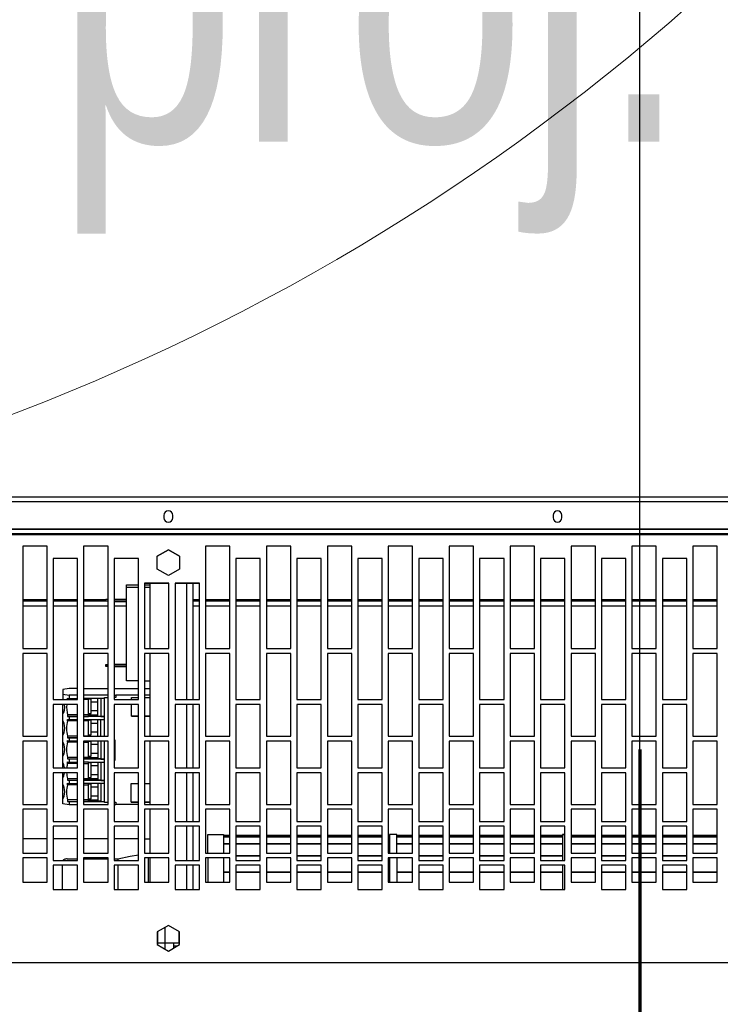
# Model space of a CAD drawing. Header units: centimetres. Extents: x -2715 to 104803, y -2927 to 32152.
# Tile 13 of 72: x 86524 to 86553, y -442 to -401. Entities that reach past the tile are written whole.
import ezdxf
from ezdxf.enums import TextEntityAlignment as Align
from ezdxf.lldxf.tags import DXFTag

# ---------------------------------------------------------------- set-up
doc = ezdxf.new("R2010")
doc.units = ezdxf.units.CM
doc.header["$MEASUREMENT"] = 0
doc.linetypes.add('ACAD_ISO04W100', pattern=[30, 24, -3, 0, -3])
doc.layers.add('1_ dach - osie', color=252, linetype='DASHDOT')
doc.layers.add('Sonniger opisy', color=255, linetype='Continuous')
for name, color, linetype, lineweight in [('1_ doors', 252, 'Continuous', 15), ('1_ view 1', 252, 'Continuous', 15), ('2_ doors description proj.', 252, 'Continuous', 15), ('przekroj projektowany', 10, 'ACAD_ISO04W100', 70)]:
    doc.layers.add(name, color=color, linetype=linetype, lineweight=lineweight)
doc.styles.add('BIKTS', font='bikromsw.shx', dxfattribs={"width": 0.85})
tags = doc.linetypes.add('DASHDOT', pattern=[20, 10, -5, 0, -5]).pattern_tags.tags
tags[10:11] = [DXFTag(74, 4), DXFTag(75, 0), DXFTag(340, '0'), DXFTag(46, 0.0), DXFTag(50, 0.0), DXFTag(44, 0.0), DXFTag(45, 0.0)]
tags[8:9] = [DXFTag(74, 4), DXFTag(75, 0), DXFTag(340, '0'), DXFTag(46, 0.0), DXFTag(50, 0.0), DXFTag(44, 0.0), DXFTag(45, 0.0)]
tags[6:7] = [DXFTag(74, 4), DXFTag(75, 0), DXFTag(340, '0'), DXFTag(46, 0.0), DXFTag(50, 0.0), DXFTag(44, 0.0), DXFTag(45, 0.0)]
tags[4:5] = [DXFTag(74, 4), DXFTag(75, 0), DXFTag(340, '0'), DXFTag(46, 0.0), DXFTag(50, 0.0), DXFTag(44, 0.0), DXFTag(45, 0.0)]

# ---------------------------------------------------------------- blocks, each defined once
blk = doc.blocks.new('A$C772F0A73')
at = {"extrusion": (0, 0, -1)}
blk.add_ellipse((-0.003, -4.538), major_axis=(64.285, 64.293), ratio=0.999944, start_param=2.356194, end_param=3.926991, dxfattribs=at)
blk = doc.blocks.new('_OZN.DRZWI')
at = {"style": 'BIKTS', "width": 0.8}
blk.add_attdef('WYSOK', text='', height=8, rotation=0, dxfattribs=at).set_placement((27.593, 12.745), align=Align.TOP_CENTER)
for p in [(-20, 0), (75.143, 0)]:
    blk.add_attdef('OZN', text='', height=8, rotation=0, dxfattribs=at).set_placement(p, align=Align.MIDDLE)
blk.add_attdef('SZEROK', text='', height=8, rotation=0, dxfattribs=at).set_placement((27.593, -12.401), align=Align.CENTER)
blk = doc.blocks.new('GRFHGFJNHGJMKH')
at = {"layer": '1_ dach - osie'}
blk.add_line((0, -1754.684), (0, 0), dxfattribs=at)
at = {"layer": 'przekroj projektowany', "ltscale": 5}
blk.add_line((0, -1710.506), (0, -2000.219), dxfattribs=at)
blk = doc.blocks.new('GUARD ONE')
at = {"layer": 'Sonniger opisy', "color": 7, "linetype": 'Continuous', "lineweight": 25, "transparency": 16777216}
for p, q in [((887.033, 483.306), (887.177, 483.306)), ((887.837, 483.17), (887.537, 483.17)), ((887.837, 482.719), (887.837, 483.25)), ((886.932, 482.721), (887.387, 482.459)), ((871.217, 479.988), (871.217, 480.988)), ((878.017, 479.688), (878.017, 480.688)), ((878.317, 479.688), (878.317, 480.688)), ((885.117, 479.688), (885.117, 480.688)), ((885.767, 479.688), (885.767, 480.688)), ((886.387, 479.988), (886.387, 480.988)), ((886.637, 479.988), (886.637, 480.988)), ((888.137, 480.688), (888.137, 479.688)), ((888.213, 479.688), (888.213, 480.688)), ((889.463, 479.988), (889.463, 480.988)), ((891.737, 479.988), (891.737, 480.988)), ((864.862, 480.284), (865.862, 480.284)), ((866.112, 480.284), (867.112, 480.284)), ((867.362, 480.284), (868.362, 480.284)), ((868.612, 480.284), (869.612, 480.284)), ((869.862, 480.284), (870.862, 480.284)), ((871.217, 480.284), (872.112, 480.284)), ((872.362, 480.284), (873.362, 480.284)), ((873.612, 480.284), (874.612, 480.284)), ((874.862, 480.284), (875.862, 480.284)), ((876.112, 480.284), (877.112, 480.284)), ((877.362, 480.284), (878.017, 480.284)), ((878.317, 480.284), (878.362, 480.284)), ((878.612, 480.284), (879.612, 480.284)), ((879.862, 480.284), (880.862, 480.284)), ((881.112, 480.284), (882.112, 480.284)), ((882.362, 480.284), (883.362, 480.284)), ((883.612, 480.284), (884.612, 480.284)), ((884.862, 480.284), (885.117, 480.284)), ((865.862, 480.254), (864.862, 480.254)), ((867.112, 480.254), (866.112, 480.254)), ((866.112, 479.988), (867.112, 479.988)), ((868.362, 480.254), (867.362, 480.254)), ((869.612, 480.254), (868.612, 480.254)), ((868.612, 479.988), (869.612, 479.988)), ((870.862, 480.254), (869.862, 480.254)), ((871.112, 479.988), (872.112, 479.988)), ((872.112, 480.254), (871.217, 480.254)), ((873.362, 480.254), (872.362, 480.254)), ((874.612, 480.254), (873.612, 480.254)), ((873.612, 479.988), (874.612, 479.988)), ((875.862, 480.254), (874.862, 480.254)), ((877.112, 480.254), (876.112, 480.254)), ((876.112, 479.988), (877.112, 479.988)), ((878.017, 480.254), (877.362, 480.254)), ((878.362, 480.254), (878.317, 480.254)), ((879.612, 480.254), (878.612, 480.254)), ((878.612, 479.988), (879.612, 479.988)), ((880.862, 480.254), (879.862, 480.254)), ((882.112, 480.254), (881.112, 480.254)), ((881.112, 479.988), (882.112, 479.988)), ((883.362, 480.254), (882.362, 480.254)), ((884.612, 480.254), (883.612, 480.254)), ((883.612, 479.988), (884.612, 479.988)), ((885.117, 480.254), (884.862, 480.254)), ((886.112, 479.988), (887.112, 479.988)), ((888.612, 479.988), (889.612, 479.988)), ((891.112, 479.988), (892.112, 479.988)), ((864.862, 479.688), (865.862, 479.688)), ((866.112, 479.611), (867.112, 479.611)), ((867.112, 479.582), (866.112, 479.582)), ((867.362, 479.688), (868.362, 479.688)), ((868.612, 479.611), (869.612, 479.611)), ((869.612, 479.582), (868.612, 479.582)), ((869.862, 479.688), (870.862, 479.688)), ((871.217, 479.611), (872.112, 479.611)), ((872.112, 479.582), (871.217, 479.582)), ((872.362, 479.688), (873.362, 479.688)), ((873.612, 479.611), (874.612, 479.611)), ((874.612, 479.582), (873.612, 479.582)), ((874.862, 479.688), (875.862, 479.688)), ((876.112, 479.611), (877.112, 479.611)), ((877.112, 479.582), (876.112, 479.582)), ((877.362, 479.688), (878.362, 479.688)), ((878.612, 479.611), (879.612, 479.611)), ((879.612, 479.582), (878.612, 479.582)), ((879.862, 479.688), (880.862, 479.688)), ((881.112, 479.611), (882.112, 479.611)), ((882.112, 479.582), (881.112, 479.582)), ((882.362, 479.688), (883.362, 479.688)), ((883.612, 479.611), (884.612, 479.611)), ((884.612, 479.582), (883.612, 479.582)), ((884.862, 479.688), (885.862, 479.688)), ((886.387, 478.388), (886.387, 479.788)), ((886.637, 478.388), (886.637, 479.788)), ((887.362, 479.688), (888.362, 479.688)), ((888.137, 479.488), (888.137, 477.688)), ((889.463, 479.725), (889.463, 479.788)), ((890.862, 479.725), (889.862, 479.725)), ((889.862, 479.688), (890.862, 479.688)), ((891.537, 479.725), (891.112, 479.725)), ((892.362, 479.688), (893.362, 479.688)), ((864.862, 479.122), (865.862, 479.122)), ((865.862, 479.094), (864.862, 479.094)), ((866.112, 479.122), (867.112, 479.122)), ((867.112, 479.094), (866.112, 479.094)), ((867.362, 479.122), (868.362, 479.122)), ((868.362, 479.094), (867.362, 479.094)), ((868.612, 479.122), (869.612, 479.122)), ((869.612, 479.094), (868.612, 479.094)), ((869.862, 479.122), (870.862, 479.122)), ((870.862, 479.094), (869.862, 479.094)), ((871.217, 479.122), (872.112, 479.122)), ((872.112, 479.094), (871.217, 479.094)), ((872.362, 479.122), (873.362, 479.122)), ((873.362, 479.094), (872.362, 479.094)), ((873.612, 479.122), (874.612, 479.122)), ((874.612, 479.094), (873.612, 479.094)), ((874.862, 479.122), (875.862, 479.122)), ((875.862, 479.094), (874.862, 479.094)), ((876.112, 479.122), (877.112, 479.122)), ((877.112, 479.094), (876.112, 479.094)), ((877.362, 479.122), (878.017, 479.122)), ((878.017, 479.094), (877.362, 479.094)), ((878.317, 479.122), (878.362, 479.122)), ((878.362, 479.094), (878.317, 479.094)), ((878.612, 479.122), (879.612, 479.122)), ((879.612, 479.094), (878.612, 479.094)), ((879.862, 479.122), (880.862, 479.122)), ((880.862, 479.094), (879.862, 479.094)), ((881.112, 479.122), (882.112, 479.122)), ((882.112, 479.094), (881.112, 479.094)), ((882.362, 479.122), (883.362, 479.122)), ((883.362, 479.094), (882.362, 479.094)), ((883.612, 479.122), (884.612, 479.122)), ((884.612, 479.094), (883.612, 479.094)), ((884.862, 479.122), (885.117, 479.122)), ((885.117, 479.094), (884.862, 479.094)), ((864.862, 478.837), (865.862, 478.837)), ((865.862, 478.813), (864.862, 478.813)), ((864.862, 478.769), (865.862, 478.769)), ((865.862, 478.749), (864.862, 478.749)), ((866.112, 478.837), (867.112, 478.837)), ((867.112, 478.813), (866.112, 478.813)), ((866.112, 478.769), (867.112, 478.769)), ((867.112, 478.749), (866.112, 478.749)), ((867.362, 478.837), (868.362, 478.837)), ((868.362, 478.813), (867.362, 478.813)), ((867.362, 478.769), (868.362, 478.769)), ((868.362, 478.749), (867.362, 478.749)), ((868.612, 478.837), (869.612, 478.837)), ((869.612, 478.813), (868.612, 478.813)), ((868.612, 478.769), (869.612, 478.769)), ((869.612, 478.749), (868.612, 478.749)), ((869.862, 478.837), (870.862, 478.837)), ((870.862, 478.813), (869.862, 478.813)), ((869.862, 478.769), (870.862, 478.769)), ((870.862, 478.749), (869.862, 478.749)), ((871.217, 478.837), (872.112, 478.837)), ((872.112, 478.813), (871.217, 478.813)), ((871.217, 478.769), (872.112, 478.769)), ((872.112, 478.749), (871.217, 478.749)), ((872.362, 478.837), (873.362, 478.837)), ((873.362, 478.813), (872.362, 478.813)), ((872.362, 478.769), (873.362, 478.769)), ((873.362, 478.749), (872.362, 478.749)), ((873.612, 478.837), (874.612, 478.837)), ((874.612, 478.813), (873.612, 478.813)), ((873.612, 478.769), (874.612, 478.769)), ((874.612, 478.749), (873.612, 478.749)), ((874.862, 478.837), (875.862, 478.837)), ((875.862, 478.813), (874.862, 478.813)), ((874.862, 478.769), (875.862, 478.769)), ((875.862, 478.749), (874.862, 478.749)), ((876.112, 478.837), (877.112, 478.837)), ((877.112, 478.813), (876.112, 478.813)), ((876.112, 478.769), (877.112, 478.769)), ((877.112, 478.749), (876.112, 478.749)), ((877.362, 478.837), (878.017, 478.837)), ((878.017, 478.813), (877.362, 478.813)), ((877.362, 478.769), (878.017, 478.769)), ((878.017, 478.749), (877.362, 478.749)), ((878.017, 478.731), (878.317, 478.731)), ((878.317, 478.837), (878.362, 478.837)), ((878.362, 478.813), (878.317, 478.813)), ((878.317, 478.769), (878.362, 478.769)), ((878.362, 478.749), (878.317, 478.749)), ((878.612, 478.837), (879.612, 478.837)), ((879.612, 478.813), (878.612, 478.813)), ((878.612, 478.769), (879.612, 478.769)), ((879.612, 478.749), (878.612, 478.749)), ((879.862, 478.837), (880.862, 478.837)), ((880.862, 478.813), (879.862, 478.813)), ((879.862, 478.769), (880.862, 478.769)), ((880.862, 478.749), (879.862, 478.749)), ((881.112, 478.837), (882.112, 478.837)), ((882.112, 478.813), (881.112, 478.813)), ((881.112, 478.769), (882.112, 478.769)), ((882.112, 478.749), (881.112, 478.749)), ((882.362, 478.837), (883.362, 478.837)), ((883.362, 478.813), (882.362, 478.813)), ((882.362, 478.769), (883.362, 478.769)), ((883.362, 478.749), (882.362, 478.749)), ((883.612, 478.837), (884.612, 478.837)), ((884.612, 478.813), (883.612, 478.813)), ((883.612, 478.769), (884.612, 478.769)), ((884.612, 478.749), (883.612, 478.749)), ((884.862, 478.837), (885.117, 478.837)), ((885.117, 478.813), (884.862, 478.813)), ((884.862, 478.769), (885.117, 478.769)), ((885.117, 478.749), (884.862, 478.749)), ((888.137, 478.921), (888.362, 478.921)), ((888.612, 478.906), (889.612, 478.906)), ((889.862, 478.906), (890.862, 478.906)), ((891.112, 478.906), (892.112, 478.906)), ((892.362, 478.906), (893.362, 478.906)), ((866.112, 478.388), (867.112, 478.388)), ((868.612, 478.388), (869.612, 478.388)), ((871.112, 478.388), (872.112, 478.388)), ((873.612, 478.388), (874.612, 478.388)), ((876.112, 478.388), (877.112, 478.388)), ((878.612, 478.388), (879.612, 478.388)), ((881.112, 478.388), (882.112, 478.388)), ((883.612, 478.388), (884.612, 478.388)), ((886.112, 478.388), (887.112, 478.388)), ((888.612, 478.388), (889.612, 478.388)), ((891.112, 478.388), (892.112, 478.388)), ((886.387, 476.188), (886.387, 478.188)), ((886.637, 476.188), (886.637, 478.188)), ((864.862, 477.688), (865.862, 477.688)), ((867.362, 477.688), (868.362, 477.688)), ((869.862, 477.688), (870.862, 477.688)), ((872.362, 477.688), (873.362, 477.688)), ((874.862, 477.688), (875.862, 477.688)), ((877.362, 477.688), (878.362, 477.688)), ((879.862, 477.688), (880.862, 477.688)), ((882.362, 477.688), (883.362, 477.688)), ((884.862, 477.688), (885.862, 477.688)), ((887.362, 477.688), (888.362, 477.688)), ((888.137, 477.488), (888.137, 474.888)), ((888.612, 477.497), (889.547, 477.497)), ((889.862, 477.688), (890.862, 477.688)), ((892.362, 477.688), (893.362, 477.688)), ((888.137, 477.402), (888.362, 477.402)), ((888.362, 477.391), (888.137, 477.391)), ((888.907, 477.391), (888.612, 477.391)), ((890.007, 477.402), (889.862, 477.402)), ((890.007, 477.379), (890.862, 477.379)), ((890.191, 477.369), (890.158, 477.374)), ((890.662, 477.302), (890.277, 477.302)), ((890.547, 477.132), (890.277, 477.132)), ((890.662, 477.307), (890.862, 477.307)), ((891.458, 477.379), (891.522, 477.369)), ((890.277, 476.782), (890.547, 476.782)), ((890.862, 476.682), (890.662, 476.682)), ((888.362, 476.629), (888.137, 476.629)), ((890.007, 476.508), (890.862, 476.508)), ((890.191, 476.498), (890.158, 476.503)), ((890.662, 476.431), (890.277, 476.431)), ((890.547, 476.258), (890.277, 476.258)), ((890.662, 476.433), (890.862, 476.433)), ((891.458, 476.508), (891.522, 476.498)), ((866.112, 476.188), (867.112, 476.188)), ((868.612, 476.188), (869.612, 476.188)), ((871.112, 476.188), (872.112, 476.188)), ((873.612, 476.188), (874.612, 476.188)), ((876.112, 476.188), (877.112, 476.188)), ((878.612, 476.188), (879.612, 476.188)), ((881.112, 476.188), (882.112, 476.188)), ((883.612, 476.188), (884.612, 476.188)), ((886.112, 476.188), (887.112, 476.188)), ((886.387, 473.388), (886.387, 475.988)), ((886.637, 473.388), (886.637, 475.988)), ((888.612, 476.188), (889.612, 476.188)), ((890.277, 475.908), (890.547, 475.908)), ((891.112, 476.188), (892.112, 476.188)), ((890.007, 475.634), (890.862, 475.634)), ((890.191, 475.624), (890.158, 475.629)), ((890.662, 475.56), (890.277, 475.56)), ((890.862, 475.808), (890.662, 475.808)), ((890.662, 475.56), (890.862, 475.56)), ((891.458, 475.634), (891.522, 475.624)), ((890.547, 475.385), (890.277, 475.385)), ((890.277, 475.035), (890.547, 475.035)), ((864.862, 474.888), (865.862, 474.888)), ((867.362, 474.888), (868.362, 474.888)), ((869.862, 474.888), (870.862, 474.888)), ((872.362, 474.888), (873.362, 474.888)), ((874.862, 474.888), (875.862, 474.888)), ((877.362, 474.888), (878.362, 474.888)), ((879.862, 474.888), (880.862, 474.888)), ((882.362, 474.888), (883.362, 474.888)), ((884.862, 474.888), (885.862, 474.888)), ((887.362, 474.888), (888.362, 474.888)), ((888.137, 474.688), (888.137, 471.288)), ((889.612, 474.872), (889.567, 474.872)), ((889.862, 474.888), (890.862, 474.888)), ((890.158, 474.688), (890.158, 474.007)), ((890.277, 474.688), (890.277, 474.007)), ((890.862, 474.935), (890.662, 474.935)), ((890.662, 474.686), (890.862, 474.686)), ((891.458, 474.761), (891.522, 474.751)), ((892.362, 474.888), (893.362, 474.888)), ((890.547, 474.511), (890.277, 474.511)), ((888.137, 473.873), (888.362, 473.873)), ((888.362, 473.862), (888.137, 473.862)), ((888.893, 473.873), (888.893, 473.388)), ((890.862, 474.007), (890.007, 474.007)), ((890.007, 473.887), (890.862, 473.887)), ((890.158, 473.882), (890.007, 473.882)), ((890.277, 474.161), (890.547, 474.161)), ((890.662, 473.818), (890.277, 473.818)), ((890.662, 474.007), (890.662, 474.061)), ((891.458, 473.887), (891.522, 473.877)), ((890.547, 473.638), (890.277, 473.638)), ((890.662, 473.813), (890.862, 473.813)), ((866.112, 473.388), (867.112, 473.388)), ((868.612, 473.388), (869.612, 473.388)), ((871.112, 473.388), (872.112, 473.388)), ((873.612, 473.388), (874.612, 473.388)), ((876.112, 473.388), (877.112, 473.388)), ((878.612, 473.388), (879.612, 473.388)), ((881.112, 473.388), (882.112, 473.388)), ((883.612, 473.388), (884.612, 473.388)), ((886.112, 473.388), (887.112, 473.388)), ((886.387, 468.406), (886.387, 473.188)), ((886.637, 468.406), (886.637, 473.188)), ((888.362, 473.1), (888.137, 473.1)), ((888.137, 473.005), (888.362, 473.005)), ((888.612, 473.388), (889.612, 473.388)), ((889.862, 473.011), (890.862, 473.011)), ((890.277, 473.288), (890.547, 473.288)), ((890.662, 473.136), (890.662, 473.188)), ((891.112, 473.388), (892.112, 473.388)), ((891.112, 473.011), (891.458, 473.011)), ((891.717, 472.97), (891.717, 473.169)), ((888.362, 472.737), (888.137, 472.737)), ((890.862, 472.73), (889.862, 472.73)), ((888.362, 472.413), (888.137, 472.413)), ((889.612, 471.833), (889.107, 471.833)), ((889.612, 471.763), (889.107, 471.763)), ((889.612, 471.734), (889.107, 471.734)), ((889.957, 471.757), (889.862, 471.762)), ((864.862, 471.288), (865.862, 471.288)), ((867.362, 471.288), (868.362, 471.288)), ((869.862, 471.288), (870.862, 471.288)), ((872.362, 471.288), (873.362, 471.288)), ((874.862, 471.288), (875.862, 471.288)), ((877.362, 471.288), (878.362, 471.288)), ((879.862, 471.288), (880.862, 471.288)), ((882.362, 471.288), (883.362, 471.288)), ((884.862, 471.288), (885.862, 471.288)), ((887.362, 471.288), (888.362, 471.288)), ((888.137, 471.088), (888.137, 468.406)), ((889.862, 471.288), (890.862, 471.288)), ((892.362, 471.288), (893.362, 471.288)), ((865.862, 469.338), (864.862, 469.338)), ((865.862, 469.131), (864.862, 469.131)), ((865.862, 469.08), (864.862, 469.08)), ((867.112, 469.338), (866.112, 469.338)), ((867.112, 469.131), (866.112, 469.131)), ((867.112, 469.08), (866.112, 469.08)), ((868.362, 469.338), (867.362, 469.338)), ((868.362, 469.131), (867.362, 469.131)), ((868.362, 469.08), (867.362, 469.08)), ((869.612, 469.338), (868.612, 469.338)), ((869.612, 469.131), (868.612, 469.131)), ((869.612, 469.08), (868.612, 469.08)), ((870.862, 469.338), (869.862, 469.338)), ((870.862, 469.131), (869.862, 469.131)), ((870.862, 469.08), (869.862, 469.08)), ((872.112, 469.338), (871.112, 469.338)), ((872.112, 469.131), (871.112, 469.131)), ((872.112, 469.08), (871.112, 469.08)), ((873.362, 469.338), (872.362, 469.338)), ((873.362, 469.131), (872.362, 469.131)), ((873.362, 469.08), (872.362, 469.08)), ((874.612, 469.338), (873.612, 469.338)), ((874.612, 469.131), (873.612, 469.131)), ((874.612, 469.08), (873.612, 469.08)), ((875.862, 469.338), (874.862, 469.338)), ((875.862, 469.131), (874.862, 469.131)), ((875.862, 469.08), (874.862, 469.08)), ((877.112, 469.338), (876.112, 469.338)), ((877.112, 469.131), (876.112, 469.131)), ((877.112, 469.08), (876.112, 469.08)), ((878.362, 469.338), (877.362, 469.338)), ((878.362, 469.131), (877.362, 469.131)), ((878.362, 469.08), (877.362, 469.08)), ((879.612, 469.338), (878.612, 469.338)), ((879.612, 469.131), (878.612, 469.131)), ((879.612, 469.08), (878.612, 469.08)), ((880.862, 469.338), (879.862, 469.338)), ((880.862, 469.131), (879.862, 469.131)), ((880.862, 469.08), (879.862, 469.08)), ((882.112, 469.338), (881.112, 469.338)), ((882.112, 469.131), (881.112, 469.131)), ((882.112, 469.08), (881.112, 469.08)), ((883.362, 469.338), (882.362, 469.338)), ((883.362, 469.131), (882.362, 469.131)), ((883.362, 469.08), (882.362, 469.08)), ((884.612, 469.338), (883.612, 469.338)), ((884.612, 469.131), (883.612, 469.131)), ((884.612, 469.08), (883.612, 469.08)), ((885.862, 469.338), (884.862, 469.338)), ((885.862, 469.131), (884.862, 469.131)), ((885.862, 469.08), (884.862, 469.08)), ((886.387, 469.338), (886.112, 469.338)), ((886.387, 469.131), (886.112, 469.131)), ((886.387, 469.08), (886.112, 469.08)), ((889.612, 469.338), (889.107, 469.338)), ((889.612, 469.157), (889.107, 469.157)), ((889.612, 469.087), (889.107, 469.087)), ((889.612, 469.058), (889.107, 469.058)), ((890.862, 469.338), (889.862, 469.338)), ((889.957, 469.081), (889.862, 469.087)), ((890.862, 469.131), (889.957, 469.131)), ((890.862, 469.08), (889.957, 469.08)), ((892.112, 469.338), (891.112, 469.338)), ((892.112, 469.131), (891.112, 469.131)), ((892.112, 469.08), (891.112, 469.08)), ((893.362, 469.338), (892.362, 469.338)), ((893.362, 469.131), (892.362, 469.131)), ((893.362, 469.08), (892.362, 469.08)), ((888.362, 468.569), (888.137, 468.569)), ((889.107, 468.569), (888.612, 468.569)), ((887.112, 468.406), (886.112, 468.406)), ((888.362, 468.406), (887.362, 468.406)), ((888.362, 468.478), (888.137, 468.478)), ((866.112, 467.388), (867.112, 467.388)), ((868.612, 467.388), (869.612, 467.388)), ((871.112, 467.388), (872.112, 467.388)), ((873.612, 467.388), (874.612, 467.388)), ((876.112, 467.388), (877.112, 467.388)), ((878.612, 467.388), (879.612, 467.388)), ((881.112, 467.388), (882.112, 467.388)), ((883.612, 467.388), (884.612, 467.388)), ((888.612, 467.388), (889.612, 467.388)), ((891.112, 467.388), (892.112, 467.388)), ((886.932, 467.302), (887.387, 467.039)), ((864.862, 466.888), (865.862, 466.888)), ((867.362, 466.888), (868.362, 466.888)), ((869.862, 466.888), (870.862, 466.888)), ((872.362, 466.888), (873.362, 466.888)), ((874.862, 466.888), (875.862, 466.888)), ((877.362, 466.888), (878.362, 466.888)), ((879.862, 466.888), (880.862, 466.888)), ((882.362, 466.888), (883.362, 466.888)), ((884.862, 466.888), (885.862, 466.888)), ((889.862, 466.888), (890.862, 466.888)), ((892.362, 466.888), (893.362, 466.888)), ((901.937, 466.188), (797.538, 466.188)), ((901.837, 466.412), (797.638, 466.412))]:
    blk.add_line(p, q, dxfattribs=at)
for points in [[(901.837, 466.188), (901.837, 466.365), (901.837, 466.412), (904.737, 466.412), (904.737, 483.988), (904.737, 492.988), (794.738, 492.988), (794.738, 483.988), (904.737, 483.988)], [(901.837, 466.365), (797.638, 466.365), (797.638, 466.412), (794.738, 466.412), (794.738, 483.988)], [(887.387, 482.459), (887.387, 482.459), (887.842, 482.721), (887.842, 483.247), (887.387, 483.509), (886.932, 483.247), (886.932, 482.721), (887.387, 482.459)], [(887.177, 483.18), (886.937, 483.18), (886.937, 482.719)], [(887.537, 483.171), (887.177, 483.171), (887.177, 483.388)], [(887.537, 482.545), (887.537, 483.17), (887.537, 483.423)], [(886.932, 482.721), (887.387, 482.459), (887.842, 482.721)], [(886.932, 482.721), (887.387, 482.459), (887.842, 482.721)], [(887.387, 482.459), (887.387, 482.459), (887.842, 482.721)], [(871.217, 478.731), (871.112, 478.731), (871.217, 478.731), (871.217, 479.788)], [(878.017, 479.488), (878.017, 478.731), (878.317, 478.731), (878.317, 479.488)], [(885.767, 479.488), (885.767, 478.731), (885.117, 478.731), (885.117, 479.488)], [(888.215, 479.488), (888.213, 479.487), (888.137, 479.487)], [(889.612, 479.725), (889.463, 479.725), (888.96, 479.617), (888.612, 479.557)], [(889.547, 477.409), (889.547, 477.504), (889.612, 477.504)], [(891.112, 477.504), (891.458, 477.504), (891.717, 477.462), (891.717, 477.263), (891.717, 476.663), (891.717, 476.39), (891.717, 476.188)], [(891.112, 477.379), (891.458, 477.379), (891.458, 477.504)], [(888.612, 477.402), (888.907, 477.402), (888.907, 476.629), (888.612, 476.629)], [(889.612, 477.402), (889.547, 477.402), (889.547, 477.409), (889.612, 477.409)], [(889.862, 477.409), (890.007, 477.409), (890.007, 477.379), (890.007, 477.374), (890.007, 476.62), (890.007, 476.508), (890.007, 476.503), (890.007, 475.749), (890.007, 475.634), (890.007, 475.629), (890.007, 474.888)], [(890.158, 476.62), (890.158, 477.374), (890.007, 477.374)], [(890.191, 477.361), (890.191, 477.369), (890.862, 477.369)], [(890.277, 476.62), (890.277, 477.347), (890.191, 477.361), (890.662, 477.361), (890.662, 477.307), (890.662, 476.682), (890.662, 476.628), (890.862, 476.628)], [(890.662, 477.252), (890.547, 477.257), (890.547, 476.657), (890.547, 476.657), (890.662, 476.662)], [(891.112, 477.307), (891.522, 477.307), (891.522, 477.369), (891.112, 477.369)], [(891.112, 476.682), (891.522, 476.682), (891.522, 476.617), (891.458, 476.628), (891.112, 476.628)], [(890.662, 476.628), (890.662, 476.62), (890.007, 476.62)], [(890.158, 475.749), (890.158, 476.503), (890.007, 476.503)], [(890.191, 476.49), (890.191, 476.498), (890.862, 476.498)], [(890.277, 475.749), (890.277, 476.476), (890.191, 476.49), (890.662, 476.49), (890.662, 476.433), (890.662, 475.808), (890.662, 475.754), (890.862, 475.754)], [(890.662, 476.378), (890.547, 476.383), (890.547, 475.784), (890.547, 475.783), (890.662, 475.788)], [(891.112, 476.508), (891.458, 476.508), (891.458, 476.628)], [(891.112, 476.433), (891.522, 476.433), (891.522, 476.498), (891.112, 476.498)], [(891.717, 475.988), (891.717, 475.79), (891.717, 475.516), (891.717, 474.916), (891.717, 474.643), (891.717, 474.043), (891.717, 473.769), (891.717, 473.388)], [(889.612, 475.671), (889.567, 475.671), (889.567, 474.872), (889.567, 474.852), (889.612, 474.852)], [(890.662, 475.754), (890.662, 475.749), (890.007, 475.749)], [(890.158, 474.888), (890.158, 475.629), (890.007, 475.629)], [(890.191, 475.619), (890.191, 475.624), (890.862, 475.624)], [(890.277, 474.888), (890.277, 475.605), (890.191, 475.619), (890.662, 475.619), (890.662, 475.56), (890.662, 474.935), (890.662, 474.888)], [(890.662, 475.505), (890.547, 475.51), (890.547, 474.91), (890.547, 474.91), (890.662, 474.915)], [(891.112, 475.808), (891.522, 475.808), (891.522, 475.744), (891.458, 475.754), (891.112, 475.754)], [(891.112, 475.634), (891.458, 475.634), (891.458, 475.754)], [(891.112, 475.56), (891.522, 475.56), (891.522, 475.624), (891.112, 475.624)], [(890.007, 474.688), (890.007, 474.007), (890.007, 473.887), (890.007, 473.882), (890.007, 473.136), (890.862, 473.136)], [(890.662, 474.631), (890.547, 474.636), (890.547, 474.037), (890.547, 474.036), (890.662, 474.041)], [(890.662, 474.688), (890.662, 474.686), (890.662, 474.061), (890.862, 474.061)], [(891.112, 474.935), (891.522, 474.935), (891.522, 474.87), (891.458, 474.881), (891.112, 474.881)], [(891.112, 474.761), (891.458, 474.761), (891.458, 474.881)], [(891.112, 474.686), (891.522, 474.686), (891.522, 474.751), (891.112, 474.751)], [(888.612, 473.864), (888.893, 473.873), (888.612, 473.873)], [(890.158, 473.136), (890.158, 473.882), (890.277, 473.863), (890.277, 473.136)], [(890.862, 473.877), (890.662, 473.877), (890.662, 473.813), (890.662, 473.188), (890.862, 473.188)], [(891.112, 474.061), (891.522, 474.061), (891.522, 473.997), (891.458, 474.007), (891.112, 474.007)], [(891.112, 473.887), (891.458, 473.887), (891.458, 474.007)], [(891.112, 473.813), (891.522, 473.813), (891.522, 473.877), (891.112, 473.877)], [(890.662, 473.758), (890.547, 473.763), (890.547, 473.163), (890.547, 473.163), (890.662, 473.168)], [(888.893, 473.188), (888.893, 473.1), (888.612, 473.1)], [(888.612, 473.005), (889.547, 473.005), (889.547, 473.011)], [(889.612, 473.011), (889.547, 473.011), (889.547, 473.106), (889.612, 473.106)], [(890.007, 473.136), (890.007, 473.106), (889.862, 473.106)], [(891.522, 473.188), (891.522, 473.126), (891.458, 473.136), (891.112, 473.136)], [(891.112, 472.73), (891.458, 472.73), (891.717, 472.772), (891.717, 472.97), (891.458, 473.011), (891.458, 473.136)], [(889.612, 472.73), (889.547, 472.73), (889.547, 472.737), (888.612, 472.737)], [(888.612, 472.413), (889.107, 472.413), (889.107, 468.569), (889.107, 468.478), (888.612, 468.478)], [(889.862, 471.832), (889.957, 471.827), (889.957, 471.757), (889.957, 471.739), (889.862, 471.734)], [(889.862, 469.157), (889.957, 469.151), (889.957, 469.081), (889.957, 469.064), (889.862, 469.058)], [(887.387, 467.039), (887.387, 467.039), (886.932, 467.302), (886.932, 467.828), (887.387, 468.09), (887.842, 467.828), (887.842, 467.302), (887.387, 467.039)], [(886.932, 467.302), (887.387, 467.039), (887.842, 467.302)], [(886.932, 467.302), (887.387, 467.04), (887.842, 467.302)], [(887.387, 467.04), (887.387, 467.039), (887.842, 467.302)], [(794.738, 466.412), (794.738, 466.372), (794.738, 466.372), (794.738, 465.053), (794.738, 464.873), (904.737, 464.873), (904.737, 465.053), (794.738, 465.053)], [(794.738, 466.372), (797.538, 466.372), (797.538, 466.372), (797.538, 466.188), (901.937, 466.188), (901.937, 466.372)]]:
    blk.add_lwpolyline(points, dxfattribs=at)
for points in [[(864.862, 480.688), (864.862, 479.688), (865.862, 479.688), (865.862, 480.688)], [(867.112, 479.988), (867.112, 480.988), (866.112, 480.988), (866.112, 479.988)], [(867.362, 480.688), (867.362, 479.688), (868.362, 479.688), (868.362, 480.688)], [(869.612, 479.988), (869.612, 480.988), (868.612, 480.988), (868.612, 479.988)], [(869.862, 480.688), (869.862, 479.688), (870.862, 479.688), (870.862, 480.688)], [(872.112, 479.988), (872.112, 480.988), (871.112, 480.988), (871.112, 479.988)], [(872.362, 480.688), (872.362, 479.688), (873.362, 479.688), (873.362, 480.688)], [(874.612, 479.988), (874.612, 480.988), (873.612, 480.988), (873.612, 479.988)], [(874.862, 480.688), (874.862, 479.688), (875.862, 479.688), (875.862, 480.688)], [(877.112, 479.988), (877.112, 480.988), (876.112, 480.988), (876.112, 479.988)], [(877.362, 480.688), (877.362, 479.688), (878.362, 479.688), (878.362, 480.688)], [(879.612, 479.988), (879.612, 480.988), (878.612, 480.988), (878.612, 479.988)], [(879.862, 480.688), (879.862, 479.688), (880.862, 479.688), (880.862, 480.688)], [(882.112, 479.988), (882.112, 480.988), (881.112, 480.988), (881.112, 479.988)], [(882.362, 480.688), (882.362, 479.688), (883.362, 479.688), (883.362, 480.688)], [(884.612, 479.988), (884.612, 480.988), (883.612, 480.988), (883.612, 479.988)], [(884.862, 480.688), (884.862, 479.688), (885.862, 479.688), (885.862, 480.688)], [(887.112, 479.988), (887.112, 480.988), (886.112, 480.988), (886.112, 479.988)], [(887.362, 480.688), (887.362, 479.688), (888.362, 479.688), (888.362, 480.688)], [(889.612, 479.988), (889.612, 480.988), (888.612, 480.988), (888.612, 479.988)], [(889.862, 480.688), (889.862, 479.688), (890.862, 479.688), (890.862, 480.688)], [(892.112, 479.988), (892.112, 480.988), (891.112, 480.988), (891.112, 479.988)], [(892.362, 480.688), (892.362, 479.688), (893.362, 479.688), (893.362, 480.688)], [(864.862, 479.488), (864.862, 477.688), (865.862, 477.688), (865.862, 479.488)], [(867.112, 478.388), (867.112, 479.788), (866.112, 479.788), (866.112, 478.388)], [(867.362, 479.488), (867.362, 477.688), (868.362, 477.688), (868.362, 479.488)], [(869.612, 478.388), (869.612, 479.788), (868.612, 479.788), (868.612, 478.388)], [(869.862, 479.488), (869.862, 477.688), (870.862, 477.688), (870.862, 479.488)], [(872.112, 478.388), (872.112, 479.788), (871.112, 479.788), (871.112, 478.388)], [(872.362, 479.488), (872.362, 477.688), (873.362, 477.688), (873.362, 479.488)], [(874.612, 478.388), (874.612, 479.788), (873.612, 479.788), (873.612, 478.388)], [(874.862, 479.488), (874.862, 477.688), (875.862, 477.688), (875.862, 479.488)], [(877.112, 478.388), (877.112, 479.788), (876.112, 479.788), (876.112, 478.388)], [(877.362, 479.488), (877.362, 477.688), (878.362, 477.688), (878.362, 479.488)], [(879.612, 478.388), (879.612, 479.788), (878.612, 479.788), (878.612, 478.388)], [(879.862, 479.488), (879.862, 477.688), (880.862, 477.688), (880.862, 479.488)], [(882.112, 478.388), (882.112, 479.788), (881.112, 479.788), (881.112, 478.388)], [(882.362, 479.488), (882.362, 477.688), (883.362, 477.688), (883.362, 479.488)], [(884.612, 478.388), (884.612, 479.788), (883.612, 479.788), (883.612, 478.388)], [(884.862, 479.488), (884.862, 477.688), (885.862, 477.688), (885.862, 479.488)], [(887.112, 478.388), (887.112, 479.788), (886.112, 479.788), (886.112, 478.388)], [(887.362, 479.488), (887.362, 477.688), (888.362, 477.688), (888.362, 479.488)], [(889.612, 478.388), (889.612, 479.788), (888.612, 479.788), (888.612, 478.388)], [(889.862, 479.488), (889.862, 477.688), (890.862, 477.688), (890.862, 479.488)], [(892.112, 478.388), (892.112, 479.788), (891.112, 479.788), (891.112, 478.388)], [(892.362, 479.488), (892.362, 477.688), (893.362, 477.688), (893.362, 479.488)], [(867.112, 476.188), (867.112, 478.188), (866.112, 478.188), (866.112, 476.188)], [(869.612, 476.188), (869.612, 478.188), (868.612, 478.188), (868.612, 476.188)], [(872.112, 476.188), (872.112, 478.188), (871.112, 478.188), (871.112, 476.188)], [(874.612, 476.188), (874.612, 478.188), (873.612, 478.188), (873.612, 476.188)], [(877.112, 476.188), (877.112, 478.188), (876.112, 478.188), (876.112, 476.188)], [(879.612, 476.188), (879.612, 478.188), (878.612, 478.188), (878.612, 476.188)], [(882.112, 476.188), (882.112, 478.188), (881.112, 478.188), (881.112, 476.188)], [(884.612, 476.188), (884.612, 478.188), (883.612, 478.188), (883.612, 476.188)], [(887.112, 476.188), (887.112, 478.188), (886.112, 478.188), (886.112, 476.188)], [(889.612, 476.188), (889.612, 478.188), (888.612, 478.188), (888.612, 476.188)], [(892.112, 476.188), (892.112, 478.188), (891.112, 478.188), (891.112, 476.188)], [(864.862, 477.488), (864.862, 474.888), (865.862, 474.888), (865.862, 477.488)], [(867.362, 477.488), (867.362, 474.888), (868.362, 474.888), (868.362, 477.488)], [(869.862, 477.488), (869.862, 474.888), (870.862, 474.888), (870.862, 477.488)], [(872.362, 477.488), (872.362, 474.888), (873.362, 474.888), (873.362, 477.488)], [(874.862, 477.488), (874.862, 474.888), (875.862, 474.888), (875.862, 477.488)], [(877.362, 477.488), (877.362, 474.888), (878.362, 474.888), (878.362, 477.488)], [(879.862, 477.488), (879.862, 474.888), (880.862, 474.888), (880.862, 477.488)], [(882.362, 477.488), (882.362, 474.888), (883.362, 474.888), (883.362, 477.488)], [(884.862, 477.488), (884.862, 474.888), (885.862, 474.888), (885.862, 477.488)], [(887.362, 477.488), (887.362, 474.888), (888.362, 474.888), (888.362, 477.488)], [(889.862, 477.488), (889.862, 474.888), (890.862, 474.888), (890.862, 477.488)], [(892.362, 477.488), (892.362, 474.888), (893.362, 474.888), (893.362, 477.488)], [(867.112, 473.388), (867.112, 475.988), (866.112, 475.988), (866.112, 473.388)], [(869.612, 473.388), (869.612, 475.988), (868.612, 475.988), (868.612, 473.388)], [(872.112, 473.388), (872.112, 475.988), (871.112, 475.988), (871.112, 473.388)], [(874.612, 473.388), (874.612, 475.988), (873.612, 475.988), (873.612, 473.388)], [(877.112, 473.388), (877.112, 475.988), (876.112, 475.988), (876.112, 473.388)], [(879.612, 473.388), (879.612, 475.988), (878.612, 475.988), (878.612, 473.388)], [(882.112, 473.388), (882.112, 475.988), (881.112, 475.988), (881.112, 473.388)], [(884.612, 473.388), (884.612, 475.988), (883.612, 475.988), (883.612, 473.388)], [(887.112, 473.388), (887.112, 475.988), (886.112, 475.988), (886.112, 473.388)], [(889.612, 473.388), (889.612, 475.988), (888.612, 475.988), (888.612, 473.388)], [(892.112, 473.388), (892.112, 475.988), (891.112, 475.988), (891.112, 473.388)], [(864.862, 474.688), (864.862, 471.288), (865.862, 471.288), (865.862, 474.688)], [(867.362, 474.688), (867.362, 471.288), (868.362, 471.288), (868.362, 474.688)], [(869.862, 474.688), (869.862, 471.288), (870.862, 471.288), (870.862, 474.688)], [(872.362, 474.688), (872.362, 471.288), (873.362, 471.288), (873.362, 474.688)], [(874.862, 474.688), (874.862, 471.288), (875.862, 471.288), (875.862, 474.688)], [(877.362, 474.688), (877.362, 471.288), (878.362, 471.288), (878.362, 474.688)], [(879.862, 474.688), (879.862, 471.288), (880.862, 471.288), (880.862, 474.688)], [(882.362, 474.688), (882.362, 471.288), (883.362, 471.288), (883.362, 474.688)], [(884.862, 474.688), (884.862, 471.288), (885.862, 471.288), (885.862, 474.688)], [(887.362, 474.688), (887.362, 471.288), (888.362, 471.288), (888.362, 474.688)], [(889.862, 474.688), (889.862, 471.288), (890.862, 471.288), (890.862, 474.688)], [(892.362, 474.688), (892.362, 471.288), (893.362, 471.288), (893.362, 474.688)], [(866.112, 473.188), (866.112, 467.388), (867.112, 467.388), (867.112, 473.188)], [(868.612, 473.188), (868.612, 467.388), (869.612, 467.388), (869.612, 473.188)], [(871.112, 473.188), (871.112, 467.388), (872.112, 467.388), (872.112, 473.188)], [(873.612, 473.188), (873.612, 467.388), (874.612, 467.388), (874.612, 473.188)], [(876.112, 473.188), (876.112, 467.388), (877.112, 467.388), (877.112, 473.188)], [(878.612, 473.188), (878.612, 467.388), (879.612, 467.388), (879.612, 473.188)], [(881.112, 473.188), (881.112, 467.388), (882.112, 467.388), (882.112, 473.188)], [(883.612, 473.188), (883.612, 467.388), (884.612, 467.388), (884.612, 473.188)], [(886.112, 473.188), (886.112, 468.406), (887.112, 468.406), (887.112, 473.188)], [(888.612, 473.188), (888.612, 467.388), (889.612, 467.388), (889.612, 473.188)], [(891.112, 473.188), (891.112, 467.388), (892.112, 467.388), (892.112, 473.188)], [(864.862, 471.088), (864.862, 466.888), (865.862, 466.888), (865.862, 471.088)], [(867.362, 471.088), (867.362, 466.888), (868.362, 466.888), (868.362, 471.088)], [(869.862, 471.088), (869.862, 466.888), (870.862, 466.888), (870.862, 471.088)], [(872.362, 471.088), (872.362, 466.888), (873.362, 466.888), (873.362, 471.088)], [(874.862, 471.088), (874.862, 466.888), (875.862, 466.888), (875.862, 471.088)], [(877.362, 471.088), (877.362, 466.888), (878.362, 466.888), (878.362, 471.088)], [(879.862, 471.088), (879.862, 466.888), (880.862, 466.888), (880.862, 471.088)], [(882.362, 471.088), (882.362, 466.888), (883.362, 466.888), (883.362, 471.088)], [(884.862, 471.088), (884.862, 466.888), (885.862, 466.888), (885.862, 471.088)], [(887.362, 471.088), (887.362, 468.406), (888.362, 468.406), (888.362, 471.088)], [(889.862, 471.088), (889.862, 466.888), (890.862, 466.888), (890.862, 471.088)], [(892.362, 471.088), (892.362, 466.888), (893.362, 466.888), (893.362, 471.088)]]:
    blk.add_lwpolyline(points, close=True, dxfattribs=at)
for points in [[(871.237, 465.716), (871.237, 465.616, 1), (871.597, 465.616), (871.597, 465.716, 1)], [(887.207, 465.722), (887.207, 465.622, 1), (887.567, 465.622), (887.567, 465.722, 1)]]:
    blk.add_lwpolyline(points, format="xyb", close=True, dxfattribs=at)
for centre in [(871.417, 465.616), (887.387, 465.622)]:
    blk.add_arc(centre, 0.18, 180, 0, dxfattribs=at)
for centre, major_axis, start_param, end_param in [((891.38, 477.017), (-0.012, 0.5), 3.969093, 5.321354), ((891.757, 476.957), (-0.008, 0.32), 0.283742, 2.72352), ((891.38, 476.143), (-0.012, 0.5), 4.791996, 5.321354), ((891.757, 476.083), (-0.008, 0.32), 0.283742, 1.229322), ((891.38, 476.143), (-0.012, 0.5), 3.969093, 4.38659), ((891.757, 476.083), (-0.008, 0.32), 1.86506, 2.72352), ((891.38, 475.27), (-0.012, 0.5), 3.969093, 5.321354), ((891.757, 475.21), (-0.008, 0.32), 0.283742, 2.72352), ((891.38, 474.396), (-0.012, 0.5), 3.969093, 5.321354), ((891.757, 474.336), (-0.008, 0.32), 0.283742, 2.72352), ((891.38, 473.523), (-0.012, 0.5), 4.429548, 5.321354), ((891.757, 473.463), (-0.008, 0.32), 0.283742, 1.798428), ((891.757, 473.463), (-0.008, 0.32), 2.595869, 2.72352)]:
    blk.add_ellipse(centre, major_axis=major_axis, ratio=0.363164, start_param=start_param, end_param=end_param, dxfattribs=at)
blk.add_open_spline([(891.537, 479.725), (891.559, 479.726), (891.605, 479.729), (891.663, 479.75), (891.699, 479.771), (891.709, 479.786), (891.71, 479.788)], degree=3, knots=[0, 0, 0, 0, 0.318405, 0.63681, 0.955193, 1, 1, 1, 1], dxfattribs=at)

msp = doc.modelspace()

# ---------------------------------------------------------------- block references
at = {"layer": '1_ doors', "xscale": -1}
msp.add_blockref('A$C772F0A73', (86491.092, -328.069), dxfattribs=at)
at = {"layer": '1_ view 1'}
msp.add_blockref('GRFHGFJNHGJMKH', (86549.238, 1279.189), dxfattribs=at)
at = {"layer": '2_ doors description proj.'}
ref = msp.add_blockref('_OZN.DRZWI', (86517.565, -378.069), dxfattribs=dict(at, xscale=-1))
ref.add_attrib('OZN', 'proj.', dxfattribs={"layer": '0', "color": 7, "lineweight": 5, "height": 12.5, "style": 'BIKTS', "width": 0.8}).set_placement((86538.261, -401.664), align=Align.MIDDLE)
at = {"layer": 'Sonniger opisy', "rotation": 180}
msp.add_blockref('GUARD ONE', (87417.283, 43.919), dxfattribs=at)

doc.saveas('drawing.dxf')
